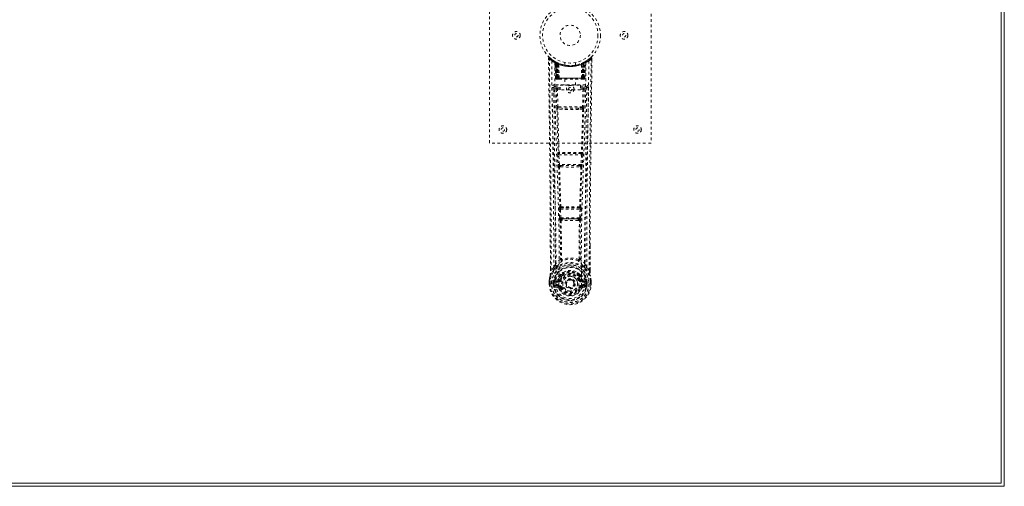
# Model space of a CAD drawing. Header units: inches. Extents: x 28 to 172, y 67 to 114.
# Tile 7 of 8: x 135 to 172, y 67 to 84. Entities that reach past the tile are written whole.
import ezdxf

# ---------------------------------------------------------------- set-up
doc = ezdxf.new("R2010")
doc.units = ezdxf.units.IN
doc.header["$MEASUREMENT"] = 0
doc.linetypes.add('SLD-Dashed', pattern=[0.075, 0.05, -0.025])
doc.linetypes.add('SLD-Solid', pattern=[0])

msp = doc.modelspace()

# ---------------------------------------------------------------- linework, layer by layer
at = {"color": 7, "linetype": 'SLD-Solid', "lineweight": 15}
for p, q in [((171.755, 66.623), (171.755, 113.887)), ((171.755, 66.623), (171.755, 113.887)), ((171.874, 114.005), (171.874, 66.505)), ((100.124, 66.623), (171.755, 66.623)), ((100.124, 66.623), (171.755, 66.623)), ((171.874, 66.505), (100.124, 66.505))]:
    msp.add_line(p, q, dxfattribs=at)
at = {"color": 7, "linetype": 'SLD-Dashed', "lineweight": 0}
for p, q in [((152.755, 79.255), (152.755, 87.255)), ((158.755, 87.255), (158.755, 79.255)), ((154.949, 82.396), (154.95, 82.329)), ((155.04, 82.384), (154.998, 82.418)), ((155.187, 82.281), (155.174, 82.289)), ((155.193, 82.277), (155.18, 82.285)), ((155.241, 82.253), (155.205, 82.271)), ((156.305, 82.271), (156.239, 82.237)), ((156.337, 82.289), (156.324, 82.281)), ((156.513, 82.418), (156.471, 82.384)), ((156.562, 82.397), (156.532, 82.397)), ((156.56, 82.333), (156.561, 82.397)), ((156.561, 82.33), (156.562, 82.397)), ((156.561, 82.33), (156.562, 82.396)), ((155.202, 82.257), (155.189, 82.265)), ((155.21, 81.659), (155.189, 82.265)), ((155.223, 81.659), (155.202, 82.257)), ((155.221, 82.249), (155.244, 81.656)), ((155.289, 82.211), (155.221, 82.246)), ((155.241, 81.659), (155.221, 82.246)), ((155.234, 82.256), (155.261, 82.242)), ((155.248, 82.216), (155.261, 82.242)), ((155.248, 82.216), (155.249, 81.659)), ((155.256, 82.213), (155.248, 82.216)), ((155.256, 82.213), (155.268, 82.239)), ((155.256, 81.659), (155.256, 82.213)), ((155.272, 82.237), (155.258, 82.244)), ((155.261, 82.242), (155.268, 82.239)), ((155.262, 81.659), (155.262, 82.21)), ((155.262, 82.21), (155.269, 82.206)), ((155.269, 82.206), (155.281, 82.233)), ((155.269, 82.206), (155.269, 81.659)), ((155.273, 82.236), (155.272, 82.237)), ((155.28, 82.201), (155.292, 82.227)), ((155.28, 82.201), (155.281, 81.659)), ((155.287, 82.198), (155.28, 82.201)), ((155.287, 81.659), (155.287, 82.198)), ((155.289, 82.211), (155.29, 82.21)), ((155.308, 81.659), (155.289, 82.211)), ((155.29, 82.21), (155.309, 81.659)), ((155.292, 82.227), (155.298, 82.225)), ((155.34, 81.659), (155.335, 82.181)), ((155.555, 82.244), (155.555, 82.148)), ((155.955, 82.148), (155.955, 82.244)), ((156.171, 81.659), (156.176, 82.181)), ((156.202, 81.659), (156.221, 82.21)), ((156.222, 82.211), (156.203, 81.659)), ((156.213, 82.225), (156.219, 82.227)), ((156.213, 82.225), (156.224, 82.198)), ((156.219, 82.227), (156.231, 82.201)), ((156.221, 82.21), (156.222, 82.211)), ((156.29, 82.246), (156.222, 82.211)), ((156.231, 82.201), (156.224, 82.198)), ((156.224, 82.198), (156.224, 81.659)), ((156.23, 82.233), (156.242, 82.206)), ((156.23, 81.659), (156.231, 82.201)), ((156.238, 82.236), (156.231, 82.233)), ((156.245, 82.24), (156.237, 82.236)), ((156.239, 82.237), (156.238, 82.236)), ((156.242, 82.206), (156.249, 82.21)), ((156.242, 81.659), (156.242, 82.206)), ((156.243, 82.239), (156.25, 82.242)), ((156.255, 82.213), (156.243, 82.239)), ((156.249, 82.21), (156.249, 81.659)), ((156.25, 82.242), (156.259, 82.246)), ((156.25, 82.242), (156.263, 82.216)), ((156.263, 82.216), (156.255, 82.213)), ((156.255, 82.213), (156.255, 81.659)), ((156.262, 81.659), (156.263, 82.216)), ((156.267, 81.656), (156.29, 82.249)), ((156.27, 81.659), (156.29, 82.246)), ((156.288, 81.659), (156.309, 82.257)), ((156.301, 81.659), (156.322, 82.265)), ((156.322, 82.265), (156.309, 82.257)), ((155.21, 81.659), (155.223, 81.659)), ((155.249, 81.659), (155.21, 81.659)), ((155.241, 81.659), (155.308, 81.659)), ((155.249, 81.659), (155.256, 81.659)), ((155.249, 81.63), (155.256, 81.63)), ((155.253, 81.63), (155.263, 81.63)), ((156.255, 81.659), (155.256, 81.659)), ((155.269, 81.659), (155.262, 81.659)), ((155.263, 81.63), (155.269, 81.63)), ((155.269, 81.659), (156.242, 81.659)), ((155.271, 81.63), (155.325, 81.63)), ((155.281, 81.659), (155.287, 81.659)), ((155.281, 81.63), (155.287, 81.63)), ((156.224, 81.659), (155.287, 81.659)), ((155.325, 81.63), (155.287, 81.63)), ((155.309, 81.659), (155.308, 81.659)), ((155.309, 81.659), (155.34, 81.659)), ((155.339, 81.63), (155.347, 81.63)), ((155.34, 81.659), (156.171, 81.659)), ((155.347, 81.63), (156.164, 81.63)), ((155.56, 81.63), (155.56, 81.408)), ((155.95, 81.408), (155.95, 81.63)), ((156.164, 81.63), (156.172, 81.63)), ((156.171, 81.659), (156.202, 81.659)), ((156.186, 81.63), (156.24, 81.63)), ((156.224, 81.63), (156.186, 81.63)), ((156.203, 81.659), (156.202, 81.659)), ((156.203, 81.659), (156.27, 81.659)), ((156.224, 81.659), (156.23, 81.659)), ((156.224, 81.63), (156.23, 81.63)), ((156.249, 81.659), (156.242, 81.659)), ((156.242, 81.63), (156.248, 81.63)), ((156.248, 81.63), (156.258, 81.63)), ((156.255, 81.659), (156.262, 81.659)), ((156.255, 81.63), (156.262, 81.63)), ((156.301, 81.659), (156.262, 81.659)), ((156.288, 81.659), (156.301, 81.659)), ((155.144, 81.323), (155.143, 81.315)), ((155.143, 81.313), (155.147, 81.025)), ((155.188, 81.421), (155.188, 81.361)), ((156.323, 81.421), (155.188, 81.421)), ((155.188, 81.361), (155.385, 81.361)), ((155.237, 81.258), (155.252, 80.597)), ((155.281, 81.304), (155.281, 81.259)), ((155.385, 81.304), (155.281, 81.304)), ((155.297, 80.598), (155.281, 81.259)), ((155.385, 81.259), (155.281, 81.259)), ((155.385, 81.228), (155.385, 81.408)), ((155.385, 81.408), (156.135, 81.408)), ((156.135, 81.228), (155.385, 81.228)), ((156.135, 81.408), (156.135, 81.228)), ((156.135, 81.361), (156.323, 81.361)), ((156.229, 81.304), (156.135, 81.304)), ((156.229, 81.259), (156.135, 81.259)), ((156.229, 81.259), (156.214, 80.598)), ((156.229, 81.304), (156.229, 81.259)), ((156.274, 81.258), (156.259, 80.597)), ((156.323, 81.361), (156.323, 81.421)), ((156.364, 81.026), (156.368, 81.313)), ((156.368, 81.315), (156.367, 81.323)), ((155.451, 80.506), (155.294, 80.513)), ((156.214, 80.598), (155.297, 80.598)), ((155.458, 80.555), (155.305, 80.557)), ((156.053, 80.555), (155.458, 80.555)), ((156.206, 80.557), (156.053, 80.555)), ((156.217, 80.513), (156.06, 80.506)), ((158.755, 79.255), (152.755, 79.255)), ((155.29, 78.813), (155.307, 78.46)), ((155.305, 78.906), (155.297, 78.903)), ((155.335, 78.815), (156.176, 78.815)), ((155.352, 78.463), (155.335, 78.815)), ((155.341, 78.86), (155.349, 78.864)), ((156.17, 78.86), (155.341, 78.86)), ((156.176, 78.815), (156.159, 78.463)), ((156.162, 78.864), (156.17, 78.86)), ((156.221, 78.813), (156.204, 78.46)), ((156.214, 78.903), (156.206, 78.906)), ((156.159, 78.463), (155.352, 78.463)), ((155.357, 78.367), (155.39, 78.366)), ((155.399, 78.418), (155.367, 78.418)), ((155.399, 78.418), (156.112, 78.418)), ((156.112, 78.418), (156.144, 78.418)), ((156.121, 78.366), (156.154, 78.367)), ((155.345, 76.795), (155.362, 76.478)), ((155.369, 76.89), (155.354, 76.885)), ((155.39, 76.798), (156.121, 76.798)), ((155.406, 76.48), (155.39, 76.798)), ((155.399, 76.842), (155.413, 76.847)), ((156.112, 76.842), (155.399, 76.842)), ((156.098, 76.847), (156.112, 76.842)), ((156.121, 76.798), (156.105, 76.48)), ((156.142, 76.89), (156.157, 76.885)), ((156.166, 76.795), (156.149, 76.478)), ((156.105, 76.48), (155.406, 76.48)), ((155.464, 76.435), (155.425, 76.436)), ((155.464, 76.435), (156.047, 76.435)), ((156.086, 76.436), (156.047, 76.435)), ((155.416, 76.382), (155.456, 76.382)), ((156.055, 76.382), (156.095, 76.382)), ((156.492, 75.447), (156.492, 74.523)), ((156.493, 74.523), (156.496, 75.447)), ((155.144, 74.64), (155.048, 74.524)), ((155.428, 74.942), (155.428, 74.942)), ((156.083, 74.942), (156.083, 74.942)), ((156.463, 74.524), (156.367, 74.64)), ((155.018, 74.523), (155.018, 74.576)), ((155.019, 74.577), (155.019, 74.523)), ((155.387, 74.338), (155.387, 74.319)), ((155.395, 74.366), (155.406, 74.384)), ((155.411, 74.332), (155.411, 74.314)), ((156.1, 74.314), (156.1, 74.332)), ((156.105, 74.384), (156.116, 74.366)), ((156.124, 74.338), (156.124, 74.319)), ((154.976, 74.142), (154.976, 74.138)), ((154.976, 74.022), (154.976, 74.138)), ((154.976, 74.022), (154.98, 74.022)), ((154.977, 74.138), (154.977, 74.021)), ((154.98, 74.022), (155.033, 74.022)), ((155.006, 74.138), (155.006, 74.024)), ((155.033, 74.022), (155.056, 74.022)), ((155.056, 74.022), (155.214, 74.022)), ((155.127, 74.095), (155.127, 74.096)), ((155.127, 74.024), (155.127, 74.095)), ((155.127, 74.024), (155.127, 74.024)), ((155.157, 74.095), (155.162, 74.113)), ((155.157, 74.094), (155.157, 74.025)), ((155.162, 74.024), (155.157, 74.025)), ((155.162, 74.113), (155.162, 74.103)), ((155.162, 74.103), (155.162, 74.024)), ((155.172, 74.144), (155.169, 74.14)), ((155.172, 74.144), (155.183, 74.156)), ((155.18, 73.904), (155.299, 73.881)), ((155.297, 74.177), (155.183, 74.156)), ((155.183, 74.156), (155.183, 74.156)), ((155.183, 74.156), (155.183, 74.156)), ((155.197, 74.122), (155.327, 74.147)), ((155.197, 74.122), (155.197, 74.092)), ((155.327, 74.122), (155.197, 74.122)), ((155.327, 74.092), (155.197, 74.092)), ((155.21, 73.97), (155.21, 73.94)), ((155.21, 73.97), (155.327, 73.97)), ((155.327, 73.92), (155.21, 73.94)), ((155.21, 73.94), (155.327, 73.94)), ((155.327, 74.147), (155.327, 74.122)), ((155.327, 74.092), (155.327, 74.122)), ((155.327, 73.97), (155.327, 73.94)), ((155.327, 73.92), (155.327, 73.94)), ((155.332, 73.985), (155.332, 73.987)), ((155.382, 74.188), (155.409, 74.177)), ((155.387, 73.876), (155.383, 73.884)), ((155.409, 73.886), (155.387, 73.876)), ((155.599, 74.031), (155.6, 74.047)), ((155.599, 74.023), (155.599, 74.031)), ((156.102, 74.177), (156.129, 74.188)), ((156.124, 73.876), (156.102, 73.886)), ((156.124, 73.876), (156.179, 73.854)), ((156.179, 73.987), (156.179, 73.985)), ((156.184, 74.147), (156.314, 74.122)), ((156.184, 74.147), (156.184, 74.122)), ((156.314, 74.122), (156.184, 74.122)), ((156.184, 74.092), (156.184, 74.122)), ((156.314, 74.092), (156.184, 74.092)), ((156.184, 73.97), (156.184, 73.94)), ((156.184, 73.97), (156.301, 73.97)), ((156.301, 73.94), (156.184, 73.92)), ((156.184, 73.92), (156.184, 73.94)), ((156.184, 73.94), (156.301, 73.94)), ((156.212, 73.881), (156.331, 73.904)), ((156.328, 74.156), (156.214, 74.177)), ((156.297, 74.022), (156.455, 74.022)), ((156.301, 73.94), (156.301, 73.97)), ((156.314, 74.092), (156.314, 74.122)), ((156.328, 74.156), (156.338, 74.145)), ((156.339, 74.145), (156.338, 74.145)), ((156.339, 74.144), (156.338, 74.145)), ((156.342, 74.14), (156.339, 74.144)), ((156.349, 74.113), (156.349, 74.103)), ((156.354, 74.095), (156.349, 74.113)), ((156.349, 74.103), (156.349, 74.024)), ((156.349, 74.024), (156.354, 74.025)), ((156.384, 74.096), (156.354, 74.094)), ((156.354, 74.025), (156.354, 74.094)), ((156.384, 74.096), (156.384, 74.095)), ((156.384, 74.095), (156.384, 74.025)), ((156.455, 74.022), (156.478, 74.022)), ((156.478, 74.022), (156.531, 74.022)), ((156.505, 74.024), (156.505, 74.138)), ((156.531, 74.022), (156.535, 74.022)), ((156.534, 74.021), (156.534, 74.138)), ((156.535, 74.138), (156.535, 74.142)), ((156.535, 74.022), (156.535, 74.138))]:
    msp.add_line(p, q, dxfattribs=at)
at = {"color": 7, "linetype": 'SLD-Dashed', "lineweight": 0, "flags": 128}
for points in [[(154.997, 82.417), (154.99, 82.421), (154.982, 82.423), (154.974, 82.424), (154.966, 82.422), (154.959, 82.419), (154.954, 82.413), (154.951, 82.407), (154.949, 82.399)], [(155.018, 74.576), (155.01, 77.146), (154.983, 79.771), (154.949, 82.397)], [(154.949, 82.397), (154.949, 82.396), (154.951, 82.396), (154.958, 82.397), (154.967, 82.397), (154.973, 82.397), (154.979, 82.397)], [(155.048, 74.524), (155.046, 75.988), (155.037, 77.462), (155.023, 78.909), (155.02, 79.156), (155.017, 79.415), (155.014, 79.63), (155.011, 79.859), (155.008, 80.109), (155.005, 80.38), (155.002, 80.598), (154.999, 80.861), (154.994, 81.185), (154.992, 81.395), (154.988, 81.653), (154.985, 81.915), (154.982, 82.163), (154.979, 82.397)], [(155.068, 82.303), (155.075, 81.256), (155.095, 80.211), (155.124, 79.169), (155.159, 78.131), (155.193, 77.097), (155.218, 76.067), (155.227, 75.042), (155.214, 74.022)], [(155.204, 82.272), (155.165, 82.295), (155.116, 82.327)], [(155.182, 82.282), (155.189, 82.271), (155.193, 82.257)], [(156.443, 82.303), (156.436, 81.256), (156.416, 80.211), (156.387, 79.169), (156.352, 78.131), (156.318, 77.097), (156.292, 76.067), (156.284, 75.042), (156.296, 74.022)], [(156.395, 82.328), (156.346, 82.295), (156.301, 82.27)], [(156.463, 74.524), (156.465, 75.99), (156.474, 77.462), (156.488, 78.909), (156.491, 79.13), (156.493, 79.36), (156.496, 79.563), (156.498, 79.762), (156.501, 79.977), (156.503, 80.127), (156.505, 80.284), (156.507, 80.441), (156.508, 80.558), (156.51, 80.698), (156.512, 80.86), (156.517, 81.193), (156.519, 81.397), (156.523, 81.652), (156.526, 81.913), (156.529, 82.162), (156.532, 82.397)], [(156.512, 82.419), (156.479, 82.391), (156.471, 82.384)], [(156.496, 75.447), (156.501, 77.146), (156.528, 79.771), (156.561, 82.33)], [(156.559, 82.396), (156.557, 82.404), (156.554, 82.412), (156.549, 82.418), (156.542, 82.423), (156.535, 82.426), (156.528, 82.427), (156.521, 82.425), (156.514, 82.421)], [(155.177, 82.248), (155.186, 81.203), (155.207, 80.16), (155.239, 79.12), (155.276, 78.084), (155.312, 77.053), (155.338, 76.026), (155.346, 75.004), (155.332, 73.988)], [(155.219, 82.254), (155.221, 82.248), (155.221, 82.246)], [(155.274, 82.236), (155.274, 82.235), (155.273, 82.234), (155.272, 82.231), (155.271, 82.228), (155.269, 82.224), (155.267, 82.22), (155.264, 82.215), (155.262, 82.21)], [(155.298, 82.225), (155.298, 82.223), (155.295, 82.217), (155.291, 82.208), (155.287, 82.198)], [(155.953, 82.148), (155.954, 82.148), (155.936, 82.145), (155.899, 82.139), (155.844, 82.134), (155.78, 82.131), (155.755, 82.13)], [(156.334, 82.248), (156.325, 81.203), (156.304, 80.16), (156.272, 79.12), (156.235, 78.085), (156.199, 77.054), (156.173, 76.027), (156.164, 75.005), (156.179, 73.988)], [(156.237, 82.236), (156.237, 82.235), (156.238, 82.234), (156.239, 82.231), (156.24, 82.228), (156.242, 82.224), (156.244, 82.22), (156.247, 82.215), (156.249, 82.21)], [(155.223, 81.659), (155.226, 81.659), (155.235, 81.659), (155.248, 81.659), (155.262, 81.659)], [(155.241, 81.66), (155.242, 81.653), (155.243, 81.651)], [(155.281, 81.659), (155.273, 81.659), (155.265, 81.659), (155.258, 81.659), (155.252, 81.659), (155.247, 81.659), (155.243, 81.659), (155.241, 81.659), (155.241, 81.659)], [(155.271, 81.63), (155.271, 81.63), (155.273, 81.63)], [(156.27, 81.659), (156.269, 81.659), (156.268, 81.659), (156.264, 81.659), (156.259, 81.659), (156.253, 81.659), (156.246, 81.659), (156.238, 81.659), (156.23, 81.659)], [(156.249, 81.659), (156.263, 81.659), (156.276, 81.659), (156.285, 81.659), (156.288, 81.659)], [(155.083, 81.315), (155.085, 81.179), (155.087, 81.007), (155.09, 80.798), (155.093, 80.553), (155.096, 80.304), (155.099, 80.085), (155.101, 79.931), (155.103, 79.793), (155.104, 79.672), (155.106, 79.516), (155.109, 79.353), (155.11, 79.197), (155.12, 78.384), (155.129, 77.566), (155.137, 76.593), (155.142, 75.603), (155.144, 74.64)], [(155.143, 81.315), (155.167, 81.287), (155.237, 81.258)], [(155.281, 81.304), (155.212, 81.332), (155.188, 81.361)], [(155.281, 81.259), (155.265, 81.259), (155.251, 81.258), (155.241, 81.258), (155.237, 81.258)], [(156.323, 81.361), (156.299, 81.332), (156.229, 81.304)], [(156.274, 81.258), (156.269, 81.258), (156.259, 81.258), (156.246, 81.259), (156.229, 81.259)], [(156.274, 81.258), (156.344, 81.287), (156.368, 81.315)], [(156.367, 74.64), (156.367, 75.16), (156.369, 75.693), (156.372, 76.239), (156.375, 76.753), (156.379, 77.283), (156.385, 77.835), (156.39, 78.324), (156.393, 78.581), (156.396, 78.854), (156.4, 79.143), (156.404, 79.447), (156.407, 79.722), (156.41, 79.963), (156.413, 80.154), (156.416, 80.369), (156.419, 80.61), (156.422, 80.835), (156.424, 81.028), (156.427, 81.188), (156.428, 81.315)], [(155.297, 80.598), (155.282, 80.598), (155.267, 80.597), (155.257, 80.597), (155.252, 80.597)], [(155.261, 80.515), (155.28, 79.709), (155.305, 78.906)], [(155.339, 78.903), (155.314, 79.707), (155.294, 80.513)], [(156.06, 80.506), (155.755, 80.506), (155.451, 80.506)], [(156.053, 80.555), (155.755, 80.555), (155.458, 80.555)], [(156.217, 80.513), (156.197, 79.707), (156.172, 78.903)], [(156.25, 80.515), (156.23, 79.709), (156.206, 78.906)], [(156.259, 80.597), (156.254, 80.597), (156.244, 80.597), (156.229, 80.598), (156.214, 80.598)], [(155.335, 78.815), (155.32, 78.814), (155.305, 78.814), (155.295, 78.813), (155.29, 78.813)], [(156.221, 78.813), (156.216, 78.813), (156.206, 78.814), (156.191, 78.814), (156.176, 78.815)], [(155.352, 78.463), (155.337, 78.462), (155.322, 78.461), (155.312, 78.461), (155.307, 78.46)], [(155.307, 78.46), (155.31, 78.428), (155.31, 78.426)], [(155.322, 78.371), (155.347, 77.629), (155.369, 76.89)], [(155.404, 76.884), (155.382, 77.624), (155.357, 78.367)], [(156.154, 78.367), (156.129, 77.624), (156.107, 76.884)], [(156.188, 78.371), (156.164, 77.629), (156.142, 76.89)], [(156.204, 78.46), (156.199, 78.461), (156.189, 78.461), (156.174, 78.462), (156.159, 78.463)], [(156.204, 78.46), (156.201, 78.428), (156.201, 78.426)], [(155.39, 76.798), (155.375, 76.797), (155.361, 76.796), (155.35, 76.796), (155.345, 76.795)], [(155.39, 76.798), (155.389, 76.806), (155.389, 76.814), (155.389, 76.822), (155.39, 76.829), (155.394, 76.839), (155.399, 76.842)], [(156.112, 76.842), (156.117, 76.839), (156.12, 76.829), (156.122, 76.822), (156.122, 76.814), (156.122, 76.806), (156.121, 76.798)], [(156.166, 76.795), (156.161, 76.796), (156.15, 76.796), (156.136, 76.797), (156.121, 76.798)], [(155.406, 76.48), (155.391, 76.479), (155.377, 76.479), (155.367, 76.478), (155.362, 76.478)], [(156.047, 76.435), (155.755, 76.434), (155.464, 76.435)], [(156.086, 76.436), (156.087, 76.436), (156.089, 76.437), (156.092, 76.44), (156.098, 76.45), (156.102, 76.464), (156.105, 76.48)], [(156.149, 76.478), (156.144, 76.478), (156.134, 76.479), (156.12, 76.479), (156.105, 76.48)], [(155.38, 76.389), (155.391, 75.668), (155.392, 74.95)], [(155.416, 76.382), (155.427, 75.661), (155.428, 74.942)], [(156.055, 76.382), (155.755, 76.38), (155.456, 76.382)], [(156.083, 74.942), (156.084, 75.661), (156.095, 76.382)], [(156.131, 76.389), (156.12, 75.668), (156.119, 74.95)], [(155.186, 74.601), (155.085, 74.477), (155.006, 74.323)], [(155.39, 74.941), (155.29, 74.853), (155.203, 74.753)], [(155.296, 74.704), (155.291, 74.698), (155.281, 74.689)], [(155.39, 74.941), (155.392, 74.931), (155.396, 74.922), (155.403, 74.916), (155.41, 74.913), (155.418, 74.913), (155.426, 74.916), (155.433, 74.922), (155.438, 74.931)], [(156.073, 74.931), (156.078, 74.922), (156.085, 74.916), (156.093, 74.913), (156.101, 74.913), (156.108, 74.916), (156.115, 74.922), (156.119, 74.931), (156.121, 74.941)], [(156.308, 74.753), (156.221, 74.853), (156.121, 74.941)], [(156.23, 74.689), (156.22, 74.698), (156.215, 74.704)], [(156.325, 74.601), (156.425, 74.477), (156.505, 74.323)], [(155.006, 74.323), (154.989, 74.243), (154.976, 74.142)], [(154.976, 74.138), (154.989, 74.235), (155.005, 74.312)], [(155.006, 74.323), (155.005, 74.317), (155.005, 74.312)], [(155.048, 74.524), (155.042, 74.524), (155.036, 74.524), (155.03, 74.524), (155.025, 74.524), (155.021, 74.524), (155.019, 74.523), (155.018, 74.523), (155.018, 74.523)], [(155.387, 74.319), (155.355, 74.267), (155.325, 74.199)], [(155.439, 74.301), (155.409, 74.252), (155.382, 74.188)], [(155.538, 74.471), (155.481, 74.442), (155.406, 74.384)], [(156.105, 74.384), (156.03, 74.442), (155.973, 74.471)], [(156.129, 74.188), (156.102, 74.252), (156.072, 74.301)], [(156.124, 74.319), (156.156, 74.267), (156.186, 74.199)], [(156.493, 74.523), (156.493, 74.523), (156.492, 74.523), (156.49, 74.524), (156.486, 74.524), (156.481, 74.524), (156.475, 74.524), (156.469, 74.524), (156.463, 74.524)], [(156.506, 74.312), (156.506, 74.317), (156.505, 74.323)], [(156.535, 74.142), (156.523, 74.232), (156.505, 74.323)], [(156.535, 74.138), (156.522, 74.235), (156.506, 74.312)], [(154.976, 74.142), (154.977, 74.142), (154.979, 74.142), (154.982, 74.141), (154.985, 74.141), (154.99, 74.14), (154.995, 74.14), (155, 74.139), (155.006, 74.138)], [(154.976, 74.138), (154.976, 74.138), (154.977, 74.138), (154.979, 74.138), (154.983, 74.138), (154.987, 74.138), (154.993, 74.138), (154.999, 74.138), (155.006, 74.138)], [(155.006, 74.024), (154.999, 74.024), (154.993, 74.023), (154.987, 74.023), (154.983, 74.023), (154.979, 74.022), (154.977, 74.022), (154.976, 74.022), (154.976, 74.022)], [(155.127, 74.096), (155.137, 74.095), (155.146, 74.095), (155.153, 74.094), (155.157, 74.094)], [(155.157, 74.025), (155.153, 74.024), (155.146, 74.024), (155.137, 74.024), (155.127, 74.024)], [(155.157, 74.094), (155.157, 74.094), (155.157, 74.095)], [(155.197, 74.092), (155.179, 74.095), (155.162, 74.103)], [(155.167, 73.953), (155.187, 73.966), (155.21, 73.97)], [(155.325, 74.199), (155.311, 74.182), (155.297, 74.177)], [(156.179, 73.985), (156.173, 73.908), (156.15, 73.834), (156.111, 73.765), (156.057, 73.705), (155.992, 73.656), (155.918, 73.62), (155.838, 73.598), (155.755, 73.591), (155.673, 73.598), (155.593, 73.62), (155.519, 73.656), (155.454, 73.705), (155.4, 73.765), (155.361, 73.834), (155.338, 73.908), (155.332, 73.985)], [(155.436, 74.165), (155.431, 74.168), (155.426, 74.17), (155.421, 74.172), (155.417, 74.173), (155.414, 74.175), (155.411, 74.176), (155.409, 74.177), (155.409, 74.177)], [(155.436, 73.897), (155.431, 73.895), (155.426, 73.893), (155.421, 73.891), (155.417, 73.889), (155.414, 73.888), (155.411, 73.887), (155.409, 73.886), (155.409, 73.886)], [(156.075, 74.165), (156.08, 74.168), (156.085, 74.17), (156.09, 74.172), (156.094, 74.173), (156.097, 74.175), (156.1, 74.176), (156.101, 74.177), (156.102, 74.177)], [(156.075, 73.897), (156.08, 73.895), (156.085, 73.893), (156.09, 73.891), (156.094, 73.889), (156.097, 73.888), (156.1, 73.887), (156.101, 73.886), (156.102, 73.886)], [(156.134, 73.892), (156.128, 73.885), (156.124, 73.876)], [(156.184, 73.92), (156.147, 73.906), (156.134, 73.892)], [(156.186, 74.199), (156.2, 74.182), (156.214, 74.177)], [(156.301, 73.97), (156.324, 73.966), (156.344, 73.953)], [(156.349, 74.103), (156.332, 74.095), (156.314, 74.092)], [(156.354, 74.095), (156.354, 74.094), (156.354, 74.094)], [(156.535, 74.142), (156.534, 74.142), (156.532, 74.142), (156.529, 74.141), (156.526, 74.141), (156.521, 74.14), (156.516, 74.14), (156.511, 74.139), (156.505, 74.138)], [(156.505, 74.138), (156.512, 74.138), (156.518, 74.138), (156.523, 74.138), (156.528, 74.138), (156.532, 74.138), (156.534, 74.138), (156.535, 74.138), (156.535, 74.138)], [(156.535, 74.022), (156.535, 74.022), (156.534, 74.022), (156.532, 74.022), (156.528, 74.023), (156.523, 74.023), (156.518, 74.023), (156.512, 74.024), (156.505, 74.024)]]:
    msp.add_lwpolyline(points, dxfattribs=at)
at = {"color": 7, "linetype": 'SLD-Dashed', "lineweight": 0}
for centre, radius in [((155.755, 83.255), 1.125), ((155.755, 83.255), 1.03), ((153.755, 83.255), 0.141), ((155.755, 83.255), 0.376), ((157.755, 83.255), 0.141), ((153.755, 83.255), 0.0625), ((157.755, 83.255), 0.0625), ((155.755, 81.255), 0.141), ((155.755, 81.255), 0.0625), ((153.255, 79.755), 0.141), ((153.255, 79.755), 0.0625), ((158.255, 79.755), 0.14), ((158.255, 79.755), 0.0625), ((155.755, 74.031), 0.7), ((155.755, 74.031), 0.69), ((155.755, 74.031), 0.623), ((155.755, 74.031), 0.32), ((155.755, 74.031), 0.275), ((155.755, 74.031), 0.188), ((155.755, 74.031), 0.156), ((155.755, 74.031), 0.142), ((155.755, 74.031), 0.139), ((155.755, 74.031), 0.138)]:
    msp.add_circle(centre, radius, dxfattribs=at)
for centre, radius, start, end in [((154.979, 82.397), 0.03, 47.8602, 180.7235), ((155.759, 83.302), 1.215, 228.1816, 235.3142), ((152.891, 84.312), 2.833, 317.473, 318.0787), ((155.755, 83.256), 1.158, 227.8705, 312.129), ((155.754, 83.254), 1.126, 227.9137, 235.3547), ((155.098, 82.303), 0.03, 55.9416, 179.8201), ((155.742, 83.493), 1.368, 240.4493, 245.5732), ((155.756, 83.257), 1.129, 235.3569, 240.4857), ((155.159, 82.264), 0.03, 2.0162, 58.9413), ((155.827, 83.377), 1.269, 239.017, 239.8015), ((155.139, 82.227), 0.0713, 31.6188, 58.9511), ((155.218, 82.235), 0.0429, 114.1726, 163.0274), ((155.172, 82.256), 0.0299, 1.8802, 59.7467), ((155.757, 83.258), 1.131, 239.7482, 244.7195), ((155.766, 83.278), 1.155, 239.9636, 244.0318), ((155.755, 83.255), 1.128, 240.4892, 299.5108), ((155.191, 82.245), 0.0299, 1.7752, 60.8075), ((155.78, 83.305), 1.183, 240.9203, 245.6217), ((155.191, 82.245), 0.03, 16.8785, 61.2937), ((155.756, 83.254), 1.125, 294.2615, 299.2014), ((156.32, 82.245), 0.0299, 119.243, 178.1743), ((156.318, 82.247), 0.0273, 117.644, 182.3151), ((155.783, 83.207), 1.072, 298.6189, 300.2914), ((156.339, 82.256), 0.03, 120.3051, 178.0681), ((155.757, 83.253), 1.125, 299.508, 304.6551), ((156.293, 82.235), 0.0429, 16.9723, 65.8264), ((156.352, 82.264), 0.03, 121.0543, 178.0206), ((155.769, 83.492), 1.367, 294.4263, 299.5553), ((155.76, 83.25), 1.121, 304.629, 312.0839), ((156.413, 82.303), 0.03, 0.1561, 124.0822), ((155.758, 83.294), 1.205, 304.6585, 311.8509), ((156.532, 82.397), 0.03, 359.2807, 132.1356), ((156.461, 82.353), 0.0841, 31.9753, 52.4996), ((155.755, 83.287), 1.19, 240.8883, 299.1117), ((155.727, 82.867), 0.808, 228.2145, 233.6797), ((155.742, 82.882), 0.827, 229.1915, 234.4533), ((155.736, 82.868), 0.808, 230.3932, 235.6771), ((155.755, 83.254), 1.155, 244.3787, 295.6213), ((155.755, 83.254), 1.155, 245.0796, 294.9204), ((155.26, 82.21), 0.0297, 1.4971, 64.5052), ((155.26, 82.209), 0.0297, 1.4677, 64.5727), ((155.755, 83.254), 1.155, 246.0603, 293.9397), ((155.709, 82.803), 0.726, 234.7763, 239.0097), ((155.305, 82.199), 0.0345, 328.9838, 15.1618), ((155.755, 83.219), 1.12, 247.9469, 292.0531), ((156.206, 82.199), 0.0346, 164.9199, 210.9736), ((155.797, 82.812), 0.736, 301.0186, 305.1953), ((156.251, 82.209), 0.0297, 115.3986, 178.561), ((156.251, 82.21), 0.0297, 115.4974, 178.5002), ((155.776, 82.867), 0.806, 304.3219, 309.6164), ((155.781, 82.866), 0.806, 305.4846, 310.8793), ((156.306, 82.114), 0.138, 89.4164, 113.4619), ((155.77, 82.884), 0.83, 306.3919, 311.7138), ((155.27, 81.703), 0.0741, 215.9342, 253.2684), ((155.24, 81.66), 0.03, 182.0142, 269.9841), ((155.253, 81.66), 0.03, 181.9707, 269.9738), ((155.267, 81.798), 0.166, 259.5944, 268.3489), ((155.271, 81.66), 0.03, 181.938, 269.9347), ((155.675, 81.652), 0.419, 179.0427, 183.0003), ((155.854, 81.653), 0.592, 179.4106, 182.0233), ((155.691, 81.652), 0.422, 179.0193, 182.9495), ((155.72, 81.652), 0.439, 179.0583, 182.8363), ((155.733, 81.652), 0.446, 179.0887, 182.8058), ((155.338, 81.66), 0.0299, 181.7827, 269.8198), ((155.339, 81.66), 0.0299, 181.7827, 269.8198), ((155.374, 81.653), 0.0354, 169.3134, 219.1739), ((156.135, 81.653), 0.0368, 321.8345, 9.6781), ((156.172, 81.66), 0.0299, 270.1802, 358.2173), ((156.173, 81.66), 0.0299, 270.1908, 358.1887), ((155.785, 81.652), 0.439, 357.1637, 0.9417), ((156.235, 81.666), 0.0356, 262.0691, 350.2975), ((155.784, 81.652), 0.446, 357.1942, 0.9113), ((156.24, 81.66), 0.03, 270.0653, 358.062), ((155.806, 81.652), 0.436, 357.1132, 0.918), ((155.637, 81.653), 0.612, 358.0194, 0.5468), ((156.244, 81.795), 0.163, 271.6981, 280.6313), ((155.845, 81.652), 0.41, 356.937, 0.9828), ((156.258, 81.66), 0.03, 270.0264, 358.0471), ((156.241, 81.703), 0.0742, 286.734, 324.0502), ((156.271, 81.66), 0.03, 270.0081, 358.0115), ((155.188, 81.316), 0.105, 90.0063, 180.7387), ((155.119, 79.713), 1.602, 89.1358, 91.2811), ((-344.547, 73.432), 499.752, 0.15139, 0.9038), ((155.186, 81.319), 0.0423, 88.0291, 173.4481), ((155.282, 81.259), 0.0451, 90.4368, 180.8991), ((156.229, 81.259), 0.0451, 359.0386, 89.5758), ((655.559, 73.437), 499.253, 179.09582, 179.84899), ((156.323, 81.316), 0.105, 359.2613, 89.9937), ((156.325, 81.319), 0.0423, 6.5708, 91.9519), ((156.392, 79.713), 1.602, 88.7188, 90.8644), ((155.653, 80.597), 0.401, 180.0673, 191.8441), ((155.306, 80.511), 0.0456, 91.7561, 175.8231), ((155.287, 80.654), 0.141, 259.4796, 273.0436), ((155.404, 80.509), 0.11, 154.2301, 178.3187), ((155.402, 80.597), 0.105, 179.6474, 202.4722), ((155.539, 80.518), 0.0886, 155.5689, 187.6757), ((155.972, 80.518), 0.0888, 352.3567, 24.3984), ((156.109, 80.597), 0.105, 337.5285, 0.3773), ((156.106, 80.509), 0.111, 1.7892, 25.6399), ((156.205, 80.511), 0.0456, 4.1609, 88.2493), ((156.224, 80.651), 0.139, 266.849, 280.6278), ((155.859, 80.597), 0.4, 348.1232, 359.9426), ((155.497, 78.844), 0.209, 163.5066, 188.4137), ((155.342, 78.905), 0.0451, 182.9184, 269.4111), ((155.35, 78.909), 0.0451, 182.9814, 269.3856), ((155.331, 78.993), 0.091, 252.9985, 274.8419), ((155.389, 78.83), 0.0563, 148.2165, 195.7563), ((155.755, 42.268), 36.637, 89.3487, 90.6512), ((155.394, 78.896), 0.055, 173.1889, 216.3065), ((155.755, 46.052), 32.814, 89.2909, 90.7091), ((156.161, 78.909), 0.0451, 270.6249, 356.996), ((156.118, 78.896), 0.0545, 323.4814, 7.0232), ((156.169, 78.905), 0.0451, 270.594, 357.0766), ((156.122, 78.83), 0.0563, 344.2602, 31.767), ((156.18, 78.993), 0.0909, 265.1484, 287.0201), ((156.014, 78.844), 0.209, 351.5902, 16.4898), ((155.446, 78.428), 0.136, 180.7215, 204.713), ((155.368, 78.372), 0.0456, 91.2588, 181.8211), ((155.35, 78.45), 0.0837, 251.1203, 275.2102), ((155.42, 78.461), 0.068, 178.3638, 218.897), ((155.443, 78.377), 0.0868, 151.6473, 186.5591), ((155.47, 78.379), 0.0814, 151.3116, 188.7474), ((155.755, 111.146), 32.782, 269.3605, 270.6395), ((155.755, 111.771), 33.356, 269.387, 270.613), ((156.041, 78.379), 0.0814, 351.2584, 28.683), ((156.091, 78.461), 0.068, 321.1081, 1.6302), ((156.144, 78.375), 0.0425, 40.4644, 90.4022), ((156.067, 78.377), 0.0869, 353.456, 28.3487), ((156.161, 78.451), 0.0844, 264.8789, 288.787), ((156.144, 78.373), 0.0448, 357.949, 42.905), ((156.065, 78.428), 0.136, 335.3572, 359.2276), ((155.506, 76.824), 0.163, 158.1402, 190.2161), ((155.399, 76.888), 0.0451, 183.2353, 269.1329), ((155.414, 76.892), 0.0451, 183.391, 269.0985), ((155.398, 76.959), 0.075, 247.0704, 274.8911), ((155.755, 39.511), 37.374, 89.4617, 90.5381), ((155.462, 76.878), 0.0579, 174.2457, 212.3291), ((155.755, 44.264), 32.585, 89.3979, 90.6021), ((156.097, 76.892), 0.0451, 270.9008, 356.6098), ((156.049, 76.878), 0.0574, 327.5149, 5.938), ((156.113, 76.958), 0.0749, 265.0947, 292.9484), ((156.112, 76.888), 0.0451, 270.862, 356.7698), ((156.005, 76.824), 0.163, 349.77, 21.8856), ((155.542, 76.469), 0.181, 177.2231, 206.4641), ((155.426, 76.39), 0.0457, 91.8509, 181.7239), ((155.463, 76.478), 0.0575, 177.8134, 227.5972), ((155.519, 76.393), 0.103, 155.9395, 186.158), ((155.556, 76.395), 0.101, 156.5285, 187.7652), ((155.955, 76.395), 0.101, 352.26, 23.4462), ((156.085, 76.39), 0.0457, 358.2549, 88.1581), ((155.992, 76.393), 0.104, 353.8797, 24.0228), ((155.969, 76.469), 0.181, 333.5122, 2.7972), ((155.41, 76.455), 0.073, 245.7476, 274.5959), ((156.1, 76.456), 0.0735, 265.5036, 294.1579), ((155.755, 74.018), 0.966, 70.819, 109.1816), ((155.755, 74.031), 0.787, 8.0937, 171.9063), ((155.755, 74.031), 0.758, 8.0932, 171.9068), ((155.755, 74.031), 0.632, 5.8274, 174.1726), ((150.356, 77.22), 5.439, 331.6774, 333.0219), ((155.477, 74.958), 0.461, 223.6588, 230.8186), ((155.755, 74.031), 0.602, 6.0327, 173.9673), ((156.737, 73.022), 2.213, 131.1306, 134.4898), ((155.264, 74.755), 0.0608, 182.5682, 302.0067), ((156.027, 74.192), 0.893, 128.8505, 145.0139), ((155.379, 74.949), 0.0134, 326.1463, 3.1732), ((155.451, 74.946), 0.0608, 184.05, 286.2191), ((155.425, 75.013), 0.0708, 242.7155, 272.7129), ((155.441, 74.943), 0.0128, 186.6341, 257.6805), ((155.51, 74.948), 0.0738, 193.2532, 235.0043), ((155.755, 74.094), 0.844, 70.0607, 109.9393), ((156.06, 74.946), 0.0608, 253.7701, 355.9608), ((156.001, 74.948), 0.0738, 304.9678, 346.7577), ((155.483, 74.192), 0.893, 34.9913, 51.1443), ((156.07, 74.943), 0.0128, 282.3294, 353.4094), ((156.086, 75.013), 0.0709, 267.2799, 297.2819), ((156.132, 74.949), 0.0133, 176.701, 213.9705), ((156.247, 74.755), 0.0608, 238.0012, 357.4309), ((154.775, 73.023), 2.211, 45.5061, 48.8678), ((161.154, 77.22), 5.439, 206.978, 208.3227), ((156.034, 74.957), 0.46, 309.1664, 316.3401), ((153.831, 74.493), 1.188, 351.2131, 1.4251), ((151.531, 75.141), 3.57, 346.749, 350.056), ((155.62, 73.94), 0.492, 115.7088, 155.4798), ((155.564, 73.933), 0.441, 113.5964, 149.7421), ((155.432, 74.341), 0.0449, 146.2364, 184.8897), ((155.409, 74.378), 0.046, 241.206, 271.7027), ((155.417, 74.322), 0.0305, 185.7095, 315.4522), ((155.409, 74.359), 0.0458, 241.1207, 271.7023), ((155.446, 74.387), 0.0396, 185.1787, 232.8845), ((155.755, 74.031), 0.376, 22.774, 157.226), ((155.755, 74.019), 0.453, 40.4518, 139.5482), ((155.444, 74.331), 0.033, 131.6355, 178.105), ((155.437, 74.336), 0.0348, 219.4028, 272.7243), ((155.755, 73.992), 0.494, 47.4886, 132.5114), ((155.755, 74.031), 0.346, 22.7742, 157.2258), ((155.755, 74.038), 0.411, 39.7059, 140.2941), ((155.755, 74.031), 0.275, 82.5718, 262.5724), ((155.755, 74.051), 0.473, 62.6164, 117.3836), ((155.755, 74.031), 0.275, 262.5723, 82.5719), ((156.094, 74.322), 0.0305, 224.5485, 354.2833), ((156.074, 74.336), 0.0348, 267.2664, 320.5925), ((156.065, 74.387), 0.0396, 307.1408, 354.8274), ((156.067, 74.331), 0.033, 1.895, 48.3645), ((156.101, 74.378), 0.0459, 268.2856, 298.8161), ((156.102, 74.359), 0.0459, 268.3065, 298.8705), ((155.886, 73.935), 0.499, 24.8893, 63.9938), ((156.079, 74.341), 0.0449, 355.0917, 33.9142), ((155.947, 73.934), 0.441, 30.2261, 66.4276), ((159.969, 75.139), 3.559, 189.9388, 193.2562), ((157.68, 74.493), 1.188, 178.5748, 188.7871), ((155.755, 74.031), 0.78, 180, 359.3038), ((155.755, 74.031), 0.78, 180.7166, 359.2834), ((155.755, 74.031), 0.75, 180.5688, 359.4312), ((155.755, 74.031), 0.629, 180.6526, 359.3474), ((155.755, 74.031), 0.599, 180.6527, 359.3473), ((155.277, 74.1), 0.116, 159.6093, 173.1263), ((155.755, 74.031), 0.593, 180.6711, 187.6091), ((155.371, 73.98), 0.205, 187.6398, 201.6818), ((155.196, 74.153), 0.0306, 205.4154, 270.9253), ((155.209, 73.911), 0.0299, 88.0376, 192.1165), ((155.755, 74.016), 0.541, 179.3501, 0.6499), ((155.338, 74.22), 0.233, 238.0373, 268.5923), ((155.327, 74.177), 0.0299, 181.1889, 268.928), ((155.327, 73.89), 0.0301, 91.4402, 197.6358), ((155.29, 73.836), 0.0455, 22.5006, 78.6804), ((155.355, 74.205), 0.031, 190.1803, 328.3478), ((155.321, 74.212), 0.0649, 274.919, 338.6796), ((155.327, 74.211), 0.089, 270, 337.226), ((155.327, 74.211), 0.119, 269.9989, 337.2244), ((155.327, 73.851), 0.119, 22.7756, 90.0011), ((155.327, 73.851), 0.089, 22.774, 90), ((155.321, 73.849), 0.0715, 29.6427, 85.2011), ((154.786, 75.23), 1.481, 291.6234, 293.9196), ((155.755, 74.031), 0.4, 202.774, 337.226), ((155.755, 74.031), 0.376, 202.774, 337.226), ((155.755, 74.031), 0.346, 202.7742, 337.2258), ((155.755, 74.031), 0.156, 65.2931, 110.0155), ((156.184, 74.211), 0.119, 202.7685, 270.0037), ((156.184, 73.851), 0.119, 89.9963, 157.2315), ((156.184, 74.211), 0.089, 202.774, 270), ((156.184, 73.851), 0.089, 90, 157.226), ((156.156, 74.205), 0.031, 211.5627, 349.9126), ((156.19, 74.212), 0.0649, 201.3132, 265.0787), ((156.177, 74.209), 0.221, 270.309, 302.5176), ((156.221, 73.836), 0.0453, 101.2508, 157.5841), ((156.184, 74.177), 0.0299, 271.0851, 358.798), ((156.183, 73.89), 0.0301, 342.3366, 88.5874), ((156.302, 73.911), 0.0299, 347.8835, 91.9624), ((156.315, 74.153), 0.0306, 269.0652, 334.5769), ((156.139, 73.98), 0.206, 338.3438, 352.3346), ((156.262, 74.106), 0.0867, 4.607, 22.6574), ((155.755, 74.031), 0.593, 352.3909, 359.3289), ((156.357, 72.976), 1.049, 88.5373, 90.156), ((156.505, 74.138), 0.03, 0.0028, 5.051), ((155.755, 74.031), 0.459, 202.774, 337.226)]:
    msp.add_arc(centre, radius, start, end, dxfattribs=at)

doc.saveas('drawing.dxf')
